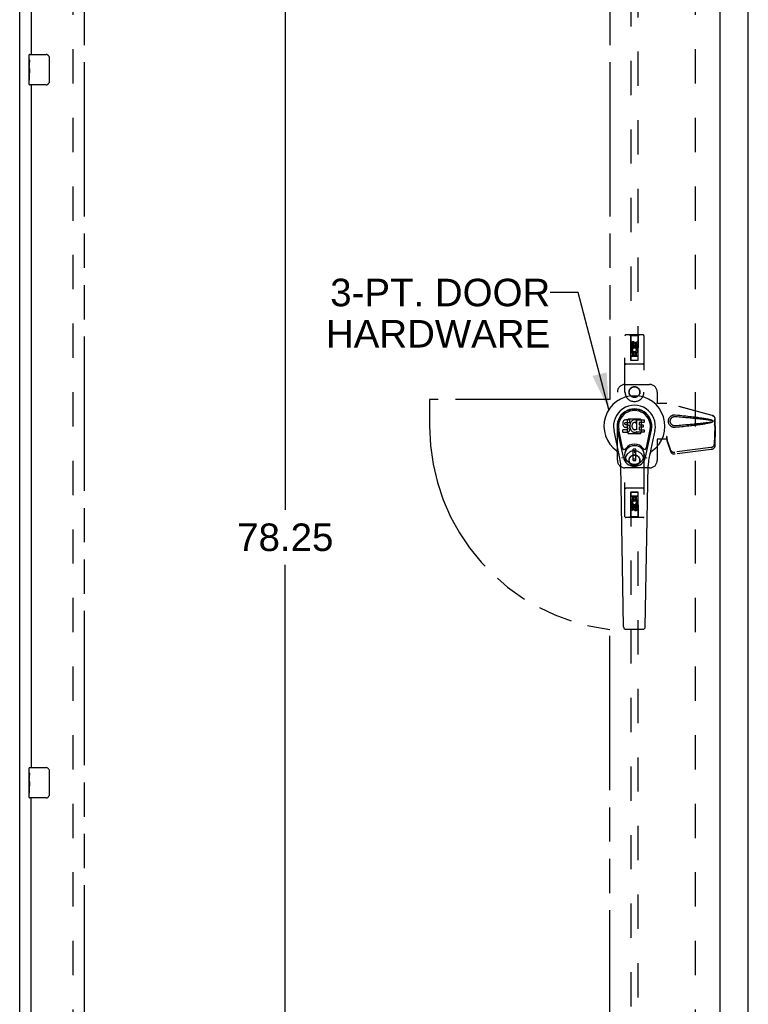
# Model space of a CAD drawing. Header units: inches. Extents: x 0 to 206, y 0 to 133.
# Tile 3 of 11: x 69 to 93, y 32 to 65. Entities that reach past the tile are written whole.
import ezdxf

# ---------------------------------------------------------------- set-up
doc = ezdxf.new("R2010")
doc.units = ezdxf.units.IN
doc.header["$LTSCALE"] = 11.303287
doc.header["$MEASUREMENT"] = 0
doc.linetypes.add('HIDDEN', pattern=[0.2, 0.1, -0.1])
doc.linetypes.add('PHANTOM', pattern=[0.8, 0.45, -0.05, 0.1, -0.05, 0.1, -0.05])
doc.layers.get('0').update_dxf_attribs({"linetype": 'CONTINUOUS'})
for name, color, linetype in [('02___PRT_ALL_AXES', 7, 'CONTINUOUS'), ('AVAILABLE_DOOR_SPACE', 7, 'CONTINUOUS'), ('DEFAULT_2', 8, 'HIDDEN'), ('DIMENSIONS', 7, 'CONTINUOUS')]:
    doc.layers.add(name, color=color, linetype=linetype)
doc.styles.get("Standard").update_dxf_attribs({"font": 'arial.ttf'})
doc.dimstyles.new('DIMSTYLE_1', dxfattribs={"dimtxt": 0.906681, "dimasz": 1.208908, "dimexe": 0.09, "dimexo": 0.07, "dimgap": 0.0375, "dimtad": 0, "dimtih": 1, "dimtoh": 1, "dimzin": 4, "dimdsep": 46, "dimtxsty": 'Standard', "dimblk": '_FILLED', "dimblk1": '_FILLED', "dimblk2": '_FILLED', "dimcen": 0.09, "dimazin": 1, "dimtfac": 1, "dimtdec": 3, "dimtofl": 0, "dimtmove": 0, "dimatfit": 3, "dimldrblk": '_FILLED', "dimfxl": 1, "dimtolj": 1, "dimtzin": 4, "dimarcsym": 0})
doc.dimstyles.get("Standard").update_dxf_attribs({"dimtxt": 1.027572, "dimasz": 1.208908, "dimexe": 0.09, "dimexo": 0.07, "dimgap": 0.09, "dimtad": 0, "dimtih": 1, "dimtoh": 1, "dimdec": 3, "dimzin": 4, "dimdsep": 46, "dimtxsty": 'Standard', "dimblk": '_FILLED', "dimblk1": '_FILLED', "dimblk2": '_FILLED', "dimcen": 0.09, "dimadec": 3, "dimazin": 1, "dimtp": 0.001, "dimtm": 0.001, "dimtfac": 1, "dimtdec": 3, "dimtofl": 0, "dimtmove": 0, "dimatfit": 3, "dimldrblk": '_FILLED', "dimfxl": 1, "dimtolj": 1, "dimtzin": 4, "dimarcsym": 0})

# ---------------------------------------------------------------- blocks, each defined once
blk = doc.blocks.new('_FILLED')
at = {"color": 0, "linetype": 'ByBlock'}
blk.add_solid([(0, 0), (-1, 0.2), (-1, -0.2)], dxfattribs=at)
blk = doc.blocks.new('*D15')
at = {"layer": 'DIMENSIONS', "color": 2, "linetype": 'Continuous'}
for p, q in [((79.424, 90.629), (76.197, 90.629)), ((77.285, 90.629), (77.285, 48.75)), ((77.285, 12.379), (77.285, 46.937)), ((79.424, 12.379), (76.197, 12.379))]:
    blk.add_line(p, q, dxfattribs=at)
at = {"layer": 'DIMENSIONS', "color": 2, "linetype": 'Continuous', "xscale": 1.2089077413, "yscale": 1.2089077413, "zscale": 1.2089077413}
for p, rotation in [((77.285, 90.629), 90), ((77.285, 12.379), 270)]:
    blk.add_blockref('_FILLED', p, dxfattribs=dict(at, rotation=rotation))
at = {"layer": 'DIMENSIONS', "color": 2, "linetype": 'Continuous', "insert": (77.285, 48.297), "char_height": 0.9067, "width": 3.16833, "attachment_point": 2, "line_spacing_factor": 0.9}
blk.add_mtext('78.25', dxfattribs=at)

msp = doc.modelspace()

# ---------------------------------------------------------------- linework, layer by layer
at = {"color": 3, "linetype": 'Continuous'}
for p, q in [((68.537, 4.608), (68.537, 94.4)), ((92.537, 4.608), (92.537, 94.4)), ((91.599, 91.65), (91.599, 11.358)), ((68.912, 86.254), (68.912, 63.754)), ((68.912, 62.754), (68.912, 40.254)), ((68.912, 16.754), (68.912, 39.254))]:
    msp.add_line(p, q, dxfattribs=at)
at = {"color": 7, "linetype": 'Continuous'}
for p, q in [((68.852, 63.593), (68.852, 63.739)), ((68.867, 63.754), (69.407, 63.754)), ((69.507, 63.654), (69.507, 62.854)), ((68.852, 63.335), (68.852, 63.369)), ((68.852, 63.138), (68.852, 63.17)), ((68.852, 62.769), (68.852, 62.908)), ((69.407, 62.754), (68.867, 62.754)), ((88.402, 51.618), (88.401, 51.594)), ((88.407, 51.641), (88.402, 51.618)), ((88.417, 51.664), (88.407, 51.641)), ((88.43, 51.684), (88.417, 51.664)), ((88.439, 51.692), (88.43, 51.684)), ((88.449, 51.698), (88.439, 51.692)), ((88.47, 51.708), (88.449, 51.698)), ((88.494, 51.715), (88.47, 51.708)), ((88.472, 51.598), (88.474, 51.613)), ((88.472, 51.583), (88.472, 51.598)), ((88.474, 51.613), (88.477, 51.619)), ((88.477, 51.619), (88.483, 51.624)), ((88.483, 51.624), (88.498, 51.629)), ((88.633, 51.715), (88.494, 51.715)), ((88.498, 51.629), (88.512, 51.63)), ((88.512, 51.63), (88.625, 51.63)), ((88.625, 51.63), (88.631, 51.63)), ((88.631, 51.63), (88.633, 51.636)), ((88.635, 51.672), (88.633, 51.715)), ((88.633, 51.636), (88.634, 51.649)), ((88.634, 51.649), (88.635, 51.672)), ((88.656, 51.615), (88.648, 51.594)), ((88.667, 51.635), (88.656, 51.615)), ((88.68, 51.653), (88.667, 51.635)), ((88.694, 51.67), (88.68, 51.653)), ((88.711, 51.685), (88.694, 51.67)), ((88.729, 51.698), (88.711, 51.685)), ((88.73, 51.597), (88.716, 51.574)), ((88.749, 51.707), (88.729, 51.698)), ((88.738, 51.607), (88.73, 51.597)), ((88.749, 51.615), (88.738, 51.607)), ((88.771, 51.712), (88.749, 51.707)), ((88.774, 51.625), (88.749, 51.615)), ((88.793, 51.714), (88.771, 51.712)), ((88.787, 51.629), (88.774, 51.625)), ((88.8, 51.628), (88.787, 51.629)), ((88.816, 51.713), (88.793, 51.714)), ((88.813, 51.625), (88.8, 51.628)), ((88.825, 51.62), (88.813, 51.625)), ((88.827, 51.712), (88.816, 51.713)), ((88.838, 51.708), (88.827, 51.712)), ((88.858, 51.691), (88.831, 51.623)), ((88.856, 51.696), (88.838, 51.708)), ((88.866, 51.713), (89.103, 51.713)), ((88.866, 51.388), (88.866, 51.713)), ((88.937, 51.625), (88.937, 51.558)), ((89.103, 51.63), (88.941, 51.63)), ((89.108, 51.709), (89.108, 51.634)), ((88.31, 50.434), (88.113, 51.36)), ((88.421, 50.481), (88.228, 51.385)), ((88.277, 51.158), (88.232, 51.386)), ((88.344, 51.012), (88.27, 51.393)), ((88.401, 51.594), (88.401, 51.57)), ((88.401, 51.57), (88.405, 51.547)), ((88.403, 51.309), (88.403, 51.383)), ((88.405, 51.547), (88.414, 51.525)), ((88.467, 51.388), (88.408, 51.388)), ((88.408, 51.304), (88.552, 51.304)), ((88.414, 51.525), (88.426, 51.505)), ((88.426, 51.505), (88.443, 51.487)), ((88.443, 51.487), (88.463, 51.474)), ((88.463, 51.474), (88.474, 51.47)), ((88.528, 51.389), (88.467, 51.388)), ((88.472, 51.575), (88.472, 51.583)), ((88.475, 51.568), (88.472, 51.575)), ((88.474, 51.47), (88.485, 51.468)), ((88.479, 51.562), (88.475, 51.568)), ((88.485, 51.557), (88.479, 51.562)), ((88.5, 51.553), (88.485, 51.557)), ((88.485, 51.468), (88.533, 51.467)), ((88.524, 51.554), (88.5, 51.553)), ((88.548, 51.553), (88.524, 51.554)), ((88.543, 51.39), (88.528, 51.389)), ((88.533, 51.467), (88.541, 51.467)), ((88.541, 51.467), (88.547, 51.464)), ((88.549, 51.393), (88.543, 51.39)), ((88.547, 51.464), (88.554, 51.46)), ((88.571, 51.548), (88.548, 51.553)), ((88.555, 51.399), (88.549, 51.393)), ((88.552, 51.304), (88.564, 51.305)), ((88.554, 51.46), (88.558, 51.454)), ((88.564, 51.411), (88.555, 51.399)), ((88.558, 51.454), (88.565, 51.44)), ((88.567, 51.418), (88.564, 51.411)), ((88.564, 51.305), (88.575, 51.309)), ((88.565, 51.44), (88.567, 51.425)), ((88.567, 51.425), (88.567, 51.418)), ((88.582, 51.543), (88.571, 51.548)), ((88.575, 51.309), (88.595, 51.323)), ((88.592, 51.536), (88.582, 51.543)), ((88.609, 51.519), (88.592, 51.536)), ((88.595, 51.323), (88.612, 51.34)), ((88.622, 51.499), (88.609, 51.519)), ((88.612, 51.34), (88.619, 51.35)), ((88.619, 51.35), (88.624, 51.361)), ((88.632, 51.477), (88.622, 51.499)), ((88.624, 51.361), (88.633, 51.383)), ((88.638, 51.454), (88.632, 51.477)), ((88.637, 51.551), (88.633, 51.507)), ((88.633, 51.507), (88.634, 51.485)), ((88.633, 51.383), (88.639, 51.406)), ((88.634, 51.485), (88.637, 51.462)), ((88.641, 51.573), (88.637, 51.551)), ((88.637, 51.462), (88.641, 51.441)), ((88.64, 51.43), (88.638, 51.454)), ((88.639, 51.406), (88.64, 51.43)), ((88.648, 51.594), (88.641, 51.573)), ((88.641, 51.441), (88.648, 51.42)), ((88.648, 51.42), (88.67, 51.38)), ((88.67, 51.38), (88.682, 51.362)), ((88.682, 51.362), (88.697, 51.345)), ((88.697, 51.345), (88.713, 51.33)), ((88.703, 51.522), (88.702, 51.495)), ((88.702, 51.495), (88.703, 51.482)), ((88.706, 51.549), (88.703, 51.522)), ((88.703, 51.482), (88.707, 51.469)), ((88.71, 51.562), (88.706, 51.549)), ((88.707, 51.469), (88.717, 51.445)), ((88.716, 51.574), (88.71, 51.562)), ((88.713, 51.33), (88.731, 51.316)), ((88.717, 51.445), (88.73, 51.422)), ((88.73, 51.422), (88.739, 51.411)), ((88.731, 51.316), (88.741, 51.311)), ((88.739, 51.411), (88.749, 51.403)), ((88.741, 51.311), (88.751, 51.308)), ((88.749, 51.403), (88.76, 51.395)), ((88.751, 51.308), (88.773, 51.302)), ((88.76, 51.395), (88.772, 51.39)), ((88.772, 51.39), (88.786, 51.388)), ((88.773, 51.302), (88.795, 51.3)), ((88.786, 51.388), (88.799, 51.388)), ((88.795, 51.3), (88.817, 51.303)), ((88.799, 51.388), (88.812, 51.39)), ((88.812, 51.39), (88.825, 51.394)), ((88.817, 51.303), (88.839, 51.309)), ((88.825, 51.394), (88.837, 51.399)), ((88.837, 51.399), (88.848, 51.406)), ((88.839, 51.309), (88.858, 51.321)), ((88.855, 51.405), (88.866, 51.388)), ((88.868, 51.321), (88.858, 51.321)), ((88.858, 51.321), (88.858, 51.321)), ((88.868, 51.308), (88.868, 51.321)), ((89.104, 51.304), (88.873, 51.304)), ((88.938, 51.467), (88.938, 51.389)), ((88.941, 51.553), (89.072, 51.553)), ((89.072, 51.471), (88.942, 51.471)), ((88.942, 51.385), (89.104, 51.385)), ((89.077, 51.549), (89.077, 51.476)), ((89.108, 51.38), (89.108, 51.308)), ((89.152, 50.481), (89.345, 51.385)), ((89.229, 51.012), (89.304, 51.393)), ((89.461, 51.36), (89.263, 50.434)), ((89.297, 51.158), (89.341, 51.386)), ((88.392, 50.787), (88.344, 51.012)), ((89.181, 50.787), (89.229, 51.012)), ((88.832, 50.746), (88.741, 50.746)), ((88.741, 50.372), (88.741, 50.746)), ((88.741, 50.707), (88.832, 50.707)), ((88.793, 50.707), (88.793, 50.628)), ((88.832, 50.628), (88.793, 50.628)), ((88.832, 50.372), (88.832, 50.746)), ((88.832, 50.412), (88.741, 50.412)), ((88.741, 50.372), (88.832, 50.372)), ((88.429, 44.888), (88.336, 50.209)), ((89.145, 44.888), (89.237, 50.209)), ((88.507, 44.811), (89.066, 44.811)), ((68.867, 40.254), (69.407, 40.254)), ((68.852, 40.093), (68.852, 40.239)), ((69.507, 40.154), (69.507, 39.354)), ((68.852, 39.835), (68.852, 39.869)), ((68.852, 39.638), (68.852, 39.67)), ((68.852, 39.269), (68.852, 39.408)), ((69.407, 39.254), (68.867, 39.254))]:
    msp.add_line(p, q, dxfattribs=at)
for points in [[(69.5, 63.69), (69.502, 63.684), (69.504, 63.678), (69.505, 63.672), (69.506, 63.666), (69.506, 63.66), (69.507, 63.654)], [(69.507, 62.854), (69.506, 62.847), (69.506, 62.841), (69.505, 62.835), (69.504, 62.829), (69.502, 62.823), (69.5, 62.818)], [(88.388, 50.451), (88.387, 50.456), (88.385, 50.462), (88.384, 50.467), (88.382, 50.473)], [(89.191, 50.473), (89.19, 50.467), (89.188, 50.462), (89.187, 50.456), (89.185, 50.451)], [(69.5, 40.19), (69.502, 40.184), (69.504, 40.178), (69.505, 40.172), (69.506, 40.166), (69.506, 40.16), (69.507, 40.154)], [(69.507, 39.354), (69.506, 39.347), (69.506, 39.341), (69.505, 39.335), (69.504, 39.329), (69.502, 39.323), (69.5, 39.318)]]:
    msp.add_lwpolyline(points, dxfattribs=at)
for radius in [0.317, 0.313]:
    msp.add_circle((88.787, 50.559), radius, dxfattribs=at)
for centre, radius, start, end in [((68.867, 63.739), 0.015, 90, 180), ((69.407, 63.654), 0.1, 21.1999, 90), ((68.867, 62.769), 0.015, 180, 270), ((69.407, 62.854), 0.1, 270, 338.8001), ((88.787, 51.504), 1.004, 305.5066, 234.4934), ((88.787, 51.504), 0.689, 347.9703, 192.0297), ((88.787, 51.504), 0.571, 347.9703, 192.0297), ((88.787, 51.494), 0.527, 348.9402, 191.0594), ((88.827, 51.624), 0.00448, 246.1578, 339.0016), ((88.853, 51.693), 0.00448, 339.0016, 51.8729), ((88.941, 51.625), 0.00448, 90, 180), ((89.103, 51.709), 0.00448, 0, 90), ((89.103, 51.634), 0.00448, 270, 360), ((88.408, 51.383), 0.00448, 90, 180.0119), ((88.408, 51.309), 0.00483, 180, 270), ((88.851, 51.403), 0.00448, 34.0893, 127.3444), ((88.873, 51.308), 0.00448, 180, 270), ((88.941, 51.558), 0.00448, 180, 270), ((88.942, 51.467), 0.00448, 90, 180), ((88.942, 51.389), 0.00448, 180, 270), ((89.072, 51.549), 0.00448, 0, 90), ((89.072, 51.476), 0.00448, 270, 360), ((89.104, 51.38), 0.00448, 0, 90), ((89.104, 51.308), 0.00448, 270, 360), ((88.089, 50.526), 0.197, 12.0297, 54.4934), ((88.45, 50.799), 0.0591, 192.0297, 324.5763), ((88.787, 50.559), 0.354, 35.4237, 144.5763), ((89.124, 50.799), 0.0591, 215.4237, 347.9703), ((89.484, 50.526), 0.197, 125.5066, 167.9703), ((87.155, 50.188), 1.181, 1, 12.0297), ((88.787, 50.559), 0.374, 192.0297, 347.9703), ((90.418, 50.188), 1.181, 167.9703, 179), ((88.507, 44.89), 0.0787, 181, 270), ((89.066, 44.89), 0.0787, 270, 359), ((68.867, 40.239), 0.015, 90, 180), ((69.407, 40.154), 0.1, 21.1999, 90), ((68.867, 39.269), 0.015, 180, 270), ((69.407, 39.354), 0.1, 270, 338.8001)]:
    msp.add_arc(centre, radius, start, end, dxfattribs=at)
msp.add_ellipse((88.787, 51.494), major_axis=(0, 0.565), ratio=0.999848, start_param=-1.76365, end_param=1.76365, dxfattribs=at)
at = {"layer": '02___PRT_ALL_AXES', "color": 7, "linetype": 'Continuous'}
for p, q in [((68.852, 63.593), (68.852, 63.739)), ((68.852, 63.335), (68.852, 63.592)), ((68.857, 63.537), (68.852, 63.537)), ((68.852, 63.369), (68.859, 63.369)), ((68.852, 62.769), (68.852, 63.333)), ((68.853, 63.306), (68.852, 63.306)), ((68.853, 63.308), (68.855, 63.286)), ((68.859, 63.369), (68.859, 63.505)), ((68.852, 63.174), (68.858, 63.174)), ((68.852, 63.138), (68.859, 63.138)), ((68.852, 63.075), (68.859, 63.075)), ((68.859, 62.908), (68.859, 63.138)), ((68.852, 62.908), (68.859, 62.908)), ((68.852, 40.093), (68.852, 40.239)), ((68.852, 39.835), (68.852, 40.092)), ((68.857, 40.037), (68.852, 40.037)), ((68.859, 39.869), (68.859, 40.005)), ((68.852, 39.869), (68.859, 39.869)), ((68.852, 39.269), (68.852, 39.833)), ((68.853, 39.806), (68.852, 39.806)), ((68.852, 39.674), (68.858, 39.674)), ((68.852, 39.638), (68.859, 39.638)), ((68.853, 39.808), (68.855, 39.786)), ((68.859, 39.408), (68.859, 39.638)), ((68.852, 39.575), (68.859, 39.575)), ((68.852, 39.408), (68.859, 39.408))]:
    msp.add_line(p, q, dxfattribs=at)
at = {"layer": '02___PRT_ALL_AXES', "color": 8, "linetype": 'HIDDEN'}
for p, q in [((88.68, 54.126), (88.68, 54.219)), ((88.722, 54.219), (88.722, 54.126)), ((88.766, 54.19), (88.766, 54.219)), ((88.807, 54.233), (88.807, 54.186)), ((88.851, 54.283), (88.893, 54.283)), ((88.851, 54.19), (88.851, 54.283)), ((88.893, 54.283), (88.893, 54.19)), ((88.722, 54.126), (88.68, 54.126)), ((88.68, 53.97), (88.858, 53.97)), ((88.68, 53.814), (88.68, 53.97)), ((88.728, 53.995), (88.689, 53.978)), ((88.765, 53.928), (88.722, 53.928)), ((88.722, 53.928), (88.722, 53.814)), ((88.765, 53.835), (88.765, 53.928)), ((88.851, 53.928), (88.807, 53.928)), ((88.807, 53.928), (88.807, 53.835)), ((88.858, 53.97), (88.839, 53.983)), ((88.851, 53.814), (88.851, 53.928)), ((88.883, 53.974), (88.881, 53.97)), ((88.881, 53.97), (88.893, 53.97)), ((88.893, 53.97), (88.893, 53.814)), ((88.722, 53.814), (88.68, 53.814)), ((88.807, 53.835), (88.765, 53.835)), ((88.893, 53.814), (88.851, 53.814)), ((88.68, 49.193), (88.723, 49.193)), ((88.68, 49.037), (88.68, 49.193)), ((88.692, 49.037), (88.68, 49.037)), ((88.691, 49.034), (88.692, 49.037)), ((88.893, 49.037), (88.716, 49.037)), ((88.716, 49.037), (88.734, 49.024)), ((88.723, 49.193), (88.723, 49.08)), ((88.723, 49.08), (88.766, 49.08)), ((88.766, 49.172), (88.808, 49.172)), ((88.766, 49.08), (88.766, 49.172)), ((88.808, 49.172), (88.808, 49.08)), ((88.808, 49.08), (88.851, 49.08)), ((88.845, 49.013), (88.884, 49.03)), ((88.851, 49.193), (88.893, 49.193)), ((88.851, 49.08), (88.851, 49.193)), ((88.893, 49.193), (88.893, 49.037)), ((88.68, 48.725), (88.68, 48.817)), ((88.723, 48.725), (88.68, 48.725)), ((88.723, 48.817), (88.723, 48.725)), ((88.766, 48.775), (88.766, 48.821)), ((88.807, 48.817), (88.807, 48.789)), ((88.851, 48.881), (88.893, 48.881)), ((88.851, 48.789), (88.851, 48.881)), ((88.893, 48.881), (88.893, 48.789))]:
    msp.add_line(p, q, dxfattribs=at)
at = {"layer": '02___PRT_ALL_AXES', "color": 7, "linetype": 'Continuous'}
for points in [[(68.852, 63.593), (68.852, 63.589), (68.852, 63.585), (68.853, 63.579), (68.854, 63.566)], [(68.852, 63.335), (68.852, 63.327), (68.852, 63.318), (68.853, 63.308)], [(68.854, 63.566), (68.855, 63.558), (68.856, 63.55), (68.857, 63.542)], [(68.855, 63.286), (68.856, 63.274), (68.857, 63.262), (68.858, 63.25), (68.858, 63.237), (68.858, 63.225), (68.859, 63.212), (68.858, 63.199), (68.858, 63.186), (68.858, 63.174), (68.857, 63.161), (68.856, 63.149)], [(68.857, 63.542), (68.858, 63.533), (68.858, 63.524), (68.858, 63.515), (68.859, 63.505)], [(68.852, 40.093), (68.852, 40.089), (68.852, 40.085), (68.853, 40.079), (68.854, 40.066)], [(68.854, 40.066), (68.855, 40.058), (68.856, 40.05), (68.857, 40.042)], [(68.857, 40.042), (68.858, 40.033), (68.858, 40.024), (68.858, 40.015), (68.859, 40.005)], [(68.852, 39.835), (68.852, 39.827), (68.852, 39.818), (68.853, 39.808)], [(68.855, 39.786), (68.856, 39.774), (68.857, 39.762), (68.858, 39.75), (68.858, 39.737), (68.858, 39.725), (68.859, 39.712), (68.858, 39.699), (68.858, 39.686), (68.858, 39.674), (68.857, 39.661), (68.856, 39.649)]]:
    msp.add_lwpolyline(points, dxfattribs=at)
at = {"layer": '02___PRT_ALL_AXES', "color": 8, "linetype": 'HIDDEN'}
for centre, radius in [((88.787, 54.176), 0.085), ((88.787, 52.629), 0.172), ((88.787, 50.379), 0.172), ((88.787, 48.831), 0.085)]:
    msp.add_circle(centre, radius, dxfattribs=at)
for centre, radius, start, end in [((88.744, 54.219), 0.0644, 12.2995, 180.0775), ((88.744, 54.219), 0.0219, 359.9011, 180), ((88.787, 54.02), 0.107, 334.2636, 203.4027), ((88.787, 54.02), 0.0639, 324.8895, 203.4026), ((88.83, 54.19), 0.0635, 180, 360), ((88.829, 54.19), 0.0219, 190.307, 360), ((88.787, 48.987), 0.107, 154.2636, 23.4027), ((88.787, 48.987), 0.0639, 144.8895, 23.4026), ((88.744, 48.817), 0.0635, 0, 180), ((88.744, 48.817), 0.0219, 10.307, 180), ((88.829, 48.788), 0.0644, 192.2995, 0.0775), ((88.829, 48.789), 0.0219, 179.9011, 360)]:
    msp.add_arc(centre, radius, start, end, dxfattribs=at)
at = {"layer": '02___PRT_ALL_AXES', "color": 7, "linetype": 'Continuous'}
for centre in [(69.115, 63.17), (69.115, 39.67)]:
    msp.add_ellipse(centre, major_axis=(0.263, 0), ratio=0.432808, start_param=-3.141593, end_param=-2.961605, dxfattribs=at)
at = {"layer": 'AVAILABLE_DOOR_SPACE', "color": 4, "linetype": 'PHANTOM'}
for p, q in [((70.662, 90.629), (70.662, 12.379)), ((87.974, 90.629), (87.974, 52.379)), ((82.037, 52.379), (82.037, 51.504)), ((87.974, 52.379), (82.037, 52.379)), ((87.974, 12.379), (87.974, 44.803))]:
    msp.add_line(p, q, dxfattribs=at)
msp.add_arc((88.787, 51.504), 6.75, 180, 263.0865, dxfattribs=at)
at = {"layer": 'DEFAULT_2', "color": 8, "linetype": 'HIDDEN'}
for p, q in [((70.287, 91.056), (70.287, 11.952)), ((90.787, 91.056), (90.787, 11.952)), ((88.662, 90.676), (88.662, 53.675)), ((88.912, 53.675), (88.912, 90.676)), ((88.474, 52.629), (88.474, 54.486)), ((89.069, 54.516), (88.504, 54.516)), ((88.657, 54.486), (88.627, 54.516)), ((88.917, 54.486), (88.657, 54.486)), ((88.657, 54.486), (88.66, 53.676)), ((88.787, 54.248), (88.724, 54.212)), ((88.724, 54.212), (88.734, 54.206)), ((88.724, 54.212), (88.724, 54.14)), ((88.787, 54.237), (88.734, 54.206)), ((88.734, 54.206), (88.734, 54.146)), ((88.787, 54.248), (88.787, 54.237)), ((88.849, 54.212), (88.787, 54.248)), ((88.839, 54.206), (88.787, 54.237)), ((88.849, 54.212), (88.839, 54.206)), ((88.839, 54.146), (88.839, 54.206)), ((88.849, 54.14), (88.849, 54.212)), ((88.913, 53.676), (88.917, 54.486)), ((88.917, 54.486), (88.947, 54.516)), ((89.099, 54.486), (89.099, 52.629)), ((88.914, 53.926), (88.659, 53.926)), ((88.724, 54.14), (88.734, 54.146)), ((88.724, 54.14), (88.787, 54.104)), ((88.734, 54.146), (88.787, 54.115)), ((88.787, 54.115), (88.839, 54.146)), ((88.787, 54.104), (88.849, 54.14)), ((88.787, 54.104), (88.787, 54.115)), ((88.849, 54.14), (88.839, 54.146)), ((89.069, 53.551), (88.504, 53.551)), ((88.66, 53.676), (88.913, 53.676)), ((88.662, 53.678), (88.912, 53.678)), ((88.662, 53.675), (88.912, 53.675)), ((88.872, 53.801), (88.702, 53.801)), ((88.224, 50.379), (88.224, 52.629)), ((88.474, 52.879), (89.287, 52.879)), ((89.537, 52.629), (89.537, 52.276)), ((89.534, 52.259), (89.537, 52.276)), ((89.534, 52.259), (89.855, 52.259)), ((89.541, 52.259), (89.537, 52.276)), ((91.344, 51.856), (89.847, 52.259)), ((91.352, 51.856), (89.855, 52.259)), ((88.585, 51.74), (88.55, 51.705)), ((88.55, 51.705), (88.55, 51.303)), ((88.988, 51.74), (88.585, 51.74)), ((89.023, 51.705), (88.988, 51.74)), ((89.023, 51.303), (89.023, 51.705)), ((91.437, 51.506), (91.437, 51.736)), ((91.444, 51.506), (91.444, 51.736)), ((88.55, 51.303), (88.585, 51.267)), ((88.988, 51.267), (89.023, 51.303)), ((91.415, 51.587), (91.437, 51.506)), ((91.436, 51.517), (91.417, 50.902)), ((91.423, 51.587), (91.444, 51.506)), ((91.45, 51.446), (91.43, 50.831)), ((91.436, 51.517), (91.45, 51.446)), ((91.444, 51.506), (91.437, 51.506)), ((91.438, 51.533), (91.447, 51.477)), ((91.447, 51.477), (91.448, 51.466)), ((91.448, 51.466), (91.449, 51.456)), ((91.449, 51.456), (91.45, 51.446)), ((88.585, 51.267), (88.988, 51.267)), ((89.855, 51.079), (89.534, 51.079)), ((89.534, 51.079), (89.537, 51.062)), ((89.541, 51.079), (89.537, 51.062)), ((89.537, 51.062), (89.537, 50.379)), ((89.855, 51.166), (89.847, 51.166)), ((89.847, 51.166), (89.847, 51.079)), ((89.985, 50.708), (89.853, 51.092)), ((89.867, 51.021), (89.853, 51.092)), ((89.855, 51.166), (89.855, 51.079)), ((89.862, 51.051), (89.867, 51.021)), ((89.999, 50.637), (89.867, 51.021)), ((91.299, 50.803), (90.112, 50.651)), ((91.313, 50.732), (90.125, 50.58)), ((88.474, 48.521), (88.474, 50.379)), ((89.099, 50.379), (89.099, 48.521)), ((89.287, 50.129), (88.474, 50.129)), ((89.069, 49.456), (88.504, 49.456)), ((88.66, 49.331), (88.657, 48.521)), ((88.66, 49.331), (88.913, 49.331)), ((88.912, 49.333), (88.662, 49.333)), ((88.662, 49.333), (88.662, 12.331)), ((88.912, 49.33), (88.662, 49.33)), ((88.912, 12.331), (88.912, 49.333)), ((88.917, 48.521), (88.913, 49.331)), ((88.659, 49.081), (88.914, 49.081)), ((88.702, 49.206), (88.872, 49.206)), ((88.787, 48.904), (88.724, 48.868)), ((88.724, 48.868), (88.734, 48.862)), ((88.724, 48.868), (88.724, 48.795)), ((88.724, 48.795), (88.734, 48.801)), ((88.724, 48.795), (88.787, 48.759)), ((88.787, 48.892), (88.734, 48.862)), ((88.734, 48.862), (88.734, 48.801)), ((88.734, 48.801), (88.787, 48.771)), ((88.849, 48.868), (88.787, 48.904)), ((88.787, 48.904), (88.787, 48.892)), ((88.839, 48.862), (88.787, 48.892)), ((88.787, 48.771), (88.839, 48.801)), ((88.787, 48.759), (88.849, 48.795)), ((88.787, 48.759), (88.787, 48.771)), ((88.849, 48.868), (88.839, 48.862)), ((88.839, 48.801), (88.839, 48.862)), ((88.849, 48.795), (88.839, 48.801)), ((88.849, 48.795), (88.849, 48.868)), ((89.069, 48.491), (88.504, 48.491)), ((88.657, 48.521), (88.627, 48.491)), ((88.917, 48.521), (88.657, 48.521)), ((88.917, 48.521), (88.947, 48.491))]:
    msp.add_line(p, q, dxfattribs=at)
for points in [[(90.131, 51.461), (90.118, 51.46), (90.105, 51.46), (90.092, 51.461), (90.079, 51.462), (90.066, 51.465), (90.054, 51.468), (90.041, 51.472), (90.03, 51.476), (90.018, 51.482), (90.006, 51.488), (89.995, 51.495), (89.984, 51.504), (89.972, 51.513), (89.961, 51.524), (89.95, 51.537), (89.94, 51.551), (89.93, 51.566), (89.922, 51.583), (89.916, 51.599), (89.911, 51.616), (89.907, 51.633), (89.905, 51.651), (89.904, 51.668), (89.905, 51.685), (89.907, 51.702), (89.91, 51.72), (89.915, 51.737), (89.922, 51.753), (89.929, 51.769), (89.939, 51.785), (89.949, 51.799), (89.96, 51.812), (89.971, 51.823), (89.982, 51.833), (89.994, 51.841), (90.005, 51.849), (90.017, 51.855), (90.029, 51.861), (90.041, 51.866), (90.053, 51.87), (90.066, 51.873), (90.079, 51.875), (90.092, 51.877)], [(90.131, 51.514), (90.121, 51.514), (90.112, 51.514), (90.102, 51.515), (90.093, 51.516), (90.084, 51.518), (90.075, 51.52), (90.066, 51.523), (90.057, 51.527), (90.049, 51.531), (90.041, 51.535), (90.032, 51.541), (90.024, 51.547), (90.016, 51.554), (90.008, 51.562), (90, 51.571), (89.993, 51.581), (89.986, 51.592), (89.98, 51.603), (89.976, 51.614), (89.972, 51.625), (89.969, 51.636), (89.968, 51.647), (89.967, 51.658), (89.966, 51.668), (89.966, 51.678), (89.967, 51.689), (89.969, 51.699), (89.972, 51.71), (89.975, 51.721), (89.98, 51.733), (89.985, 51.744), (89.992, 51.755), (89.999, 51.765), (90.007, 51.775), (90.015, 51.783), (90.023, 51.79), (90.031, 51.796), (90.04, 51.802), (90.048, 51.806), (90.057, 51.811), (90.065, 51.814), (90.074, 51.817), (90.083, 51.82), (90.093, 51.822), (90.102, 51.823), (90.112, 51.824), (90.121, 51.824), (90.131, 51.823)], [(90.092, 51.877), (90.105, 51.878), (90.118, 51.878), (90.131, 51.877)], [(90.131, 51.877), (90.206, 51.869), (90.279, 51.862), (90.348, 51.855), (90.415, 51.848), (90.479, 51.841), (90.541, 51.834), (90.6, 51.827), (90.657, 51.821), (90.711, 51.814), (90.763, 51.808), (90.813, 51.802), (90.86, 51.796), (90.906, 51.79), (90.95, 51.784), (90.992, 51.778), (91.032, 51.772), (91.071, 51.766), (91.108, 51.759), (91.143, 51.753), (91.177, 51.747), (91.209, 51.741), (91.24, 51.734), (91.27, 51.728), (91.298, 51.72), (91.324, 51.712), (91.349, 51.704)], [(90.131, 51.823), (90.194, 51.818), (90.255, 51.813), (90.314, 51.808), (90.371, 51.803), (90.426, 51.798), (90.479, 51.793), (90.529, 51.789), (90.578, 51.785), (90.625, 51.78), (90.67, 51.776), (90.713, 51.772), (90.755, 51.768), (90.794, 51.764), (90.832, 51.761), (90.868, 51.757), (90.902, 51.754), (90.935, 51.75), (90.966, 51.747), (90.996, 51.744), (91.025, 51.741), (91.054, 51.737), (91.081, 51.734), (91.108, 51.731), (91.135, 51.728), (91.162, 51.724), (91.189, 51.721), (91.216, 51.717), (91.243, 51.713), (91.269, 51.709), (91.296, 51.704), (91.323, 51.699), (91.349, 51.693)], [(91.349, 51.645), (91.323, 51.639), (91.296, 51.633), (91.269, 51.629), (91.243, 51.624), (91.216, 51.62), (91.189, 51.617), (91.162, 51.613), (91.136, 51.61), (91.109, 51.606), (91.082, 51.603), (91.054, 51.6), (91.026, 51.597), (90.997, 51.594), (90.967, 51.59), (90.936, 51.587), (90.903, 51.584), (90.869, 51.58), (90.833, 51.577), (90.795, 51.573), (90.755, 51.569), (90.714, 51.565), (90.671, 51.561), (90.626, 51.557), (90.579, 51.553), (90.53, 51.549), (90.479, 51.544), (90.426, 51.539), (90.372, 51.535), (90.315, 51.53), (90.255, 51.525), (90.194, 51.52), (90.131, 51.514)], [(91.349, 51.634), (91.326, 51.626), (91.302, 51.618), (91.277, 51.612), (91.25, 51.605), (91.222, 51.599), (91.193, 51.593), (91.163, 51.588), (91.131, 51.582), (91.098, 51.576), (91.064, 51.571), (91.028, 51.565), (90.99, 51.56), (90.951, 51.554), (90.91, 51.548), (90.868, 51.543), (90.824, 51.537), (90.778, 51.531), (90.73, 51.525), (90.68, 51.519), (90.628, 51.513), (90.574, 51.507), (90.518, 51.501), (90.46, 51.495), (90.399, 51.488), (90.336, 51.482), (90.27, 51.475), (90.202, 51.468), (90.131, 51.461)], [(91.344, 51.856), (91.357, 51.852), (91.37, 51.847), (91.381, 51.84), (91.392, 51.831), (91.402, 51.822), (91.411, 51.812), (91.419, 51.8), (91.425, 51.788), (91.43, 51.776), (91.434, 51.763), (91.436, 51.749), (91.437, 51.736)], [(91.349, 51.704), (91.355, 51.701), (91.36, 51.697), (91.365, 51.692), (91.368, 51.687), (91.371, 51.681), (91.373, 51.675), (91.373, 51.669), (91.373, 51.663), (91.371, 51.657), (91.368, 51.651), (91.365, 51.646), (91.36, 51.641), (91.355, 51.637), (91.349, 51.634)], [(91.349, 51.693), (91.354, 51.691), (91.358, 51.689), (91.362, 51.685), (91.365, 51.682), (91.368, 51.678), (91.369, 51.673), (91.369, 51.669), (91.369, 51.664), (91.367, 51.66), (91.365, 51.656), (91.362, 51.652), (91.358, 51.649), (91.354, 51.646), (91.349, 51.645)], [(91.444, 51.736), (91.444, 51.749), (91.441, 51.763), (91.438, 51.776), (91.433, 51.788), (91.426, 51.8), (91.419, 51.812), (91.41, 51.822), (91.4, 51.831), (91.389, 51.84), (91.377, 51.847), (91.365, 51.852), (91.352, 51.856)], [(91.415, 51.587), (91.42, 51.568), (91.426, 51.549), (91.431, 51.53), (91.436, 51.511), (91.442, 51.494), (91.447, 51.477)], [(91.423, 51.587), (91.425, 51.578), (91.428, 51.568), (91.431, 51.559), (91.433, 51.55), (91.436, 51.542), (91.438, 51.533)], [(91.438, 51.533), (91.438, 51.531), (91.438, 51.528), (91.437, 51.525), (91.437, 51.522), (91.436, 51.52), (91.436, 51.517)], [(89.847, 51.166), (89.849, 51.146), (89.852, 51.126), (89.855, 51.106), (89.857, 51.087), (89.862, 51.051)], [(89.854, 51.108), (89.854, 51.102), (89.854, 51.1), (89.853, 51.097), (89.853, 51.094), (89.853, 51.092)], [(89.855, 51.166), (89.854, 51.156), (89.854, 51.146)], [(89.854, 51.146), (89.854, 51.126), (89.854, 51.117), (89.854, 51.108)], [(89.861, 51.059), (89.86, 51.07), (89.858, 51.088), (89.856, 51.104), (89.855, 51.118), (89.854, 51.131), (89.854, 51.138)], [(89.985, 50.708), (89.989, 50.699), (89.995, 50.69), (90.002, 50.681), (90.011, 50.674), (90.021, 50.667), (90.032, 50.661), (90.043, 50.657), (90.056, 50.653), (90.07, 50.651), (90.083, 50.649), (90.098, 50.649), (90.112, 50.651)], [(90.125, 50.58), (90.111, 50.578), (90.097, 50.578), (90.083, 50.58), (90.07, 50.582), (90.057, 50.585), (90.045, 50.59), (90.034, 50.596), (90.024, 50.603), (90.016, 50.61), (90.009, 50.619), (90.003, 50.628), (89.999, 50.637)], [(91.299, 50.803), (91.315, 50.806), (91.33, 50.81), (91.344, 50.815), (91.358, 50.822), (91.37, 50.829), (91.382, 50.838), (91.392, 50.847), (91.4, 50.858), (91.407, 50.868), (91.412, 50.88), (91.416, 50.891), (91.417, 50.902)], [(91.43, 50.831), (91.429, 50.82), (91.426, 50.808), (91.421, 50.797), (91.414, 50.787), (91.405, 50.776), (91.395, 50.767), (91.384, 50.758), (91.371, 50.751), (91.358, 50.744), (91.343, 50.739), (91.328, 50.735), (91.313, 50.732)]]:
    msp.add_lwpolyline(points, dxfattribs=at)
for centre, radius in [((88.787, 54.176), 0.0845), ((88.787, 52.629), 0.18), ((88.787, 50.379), 0.18), ((88.787, 48.831), 0.0845)]:
    msp.add_circle(centre, radius, dxfattribs=at)
for centre, radius, start, end in [((88.504, 54.486), 0.03, 90, 180), ((89.069, 54.486), 0.03, 0, 90), ((88.504, 53.581), 0.03, 180, 270), ((88.702, 53.761), 0.04, 90, 180), ((88.702, 53.716), 0.04, 180, 270), ((88.872, 53.761), 0.04, 0, 90), ((88.872, 53.716), 0.04, 270, 360), ((89.069, 53.581), 0.03, 270, 360), ((88.474, 52.629), 0.25, 90, 180), ((88.787, 52.629), 0.312, 180, 360), ((89.287, 52.629), 0.25, 0, 90), ((88.787, 50.379), 0.312, 0, 180), ((88.474, 50.379), 0.25, 180, 270), ((89.287, 50.379), 0.25, 270, 360), ((88.504, 49.426), 0.03, 90, 180), ((88.702, 49.291), 0.04, 90, 180), ((88.872, 49.291), 0.04, 0, 90), ((89.069, 49.426), 0.03, 0, 90), ((88.702, 49.246), 0.04, 180, 270), ((88.872, 49.246), 0.04, 270, 360), ((88.504, 48.521), 0.03, 180, 270), ((89.069, 48.521), 0.03, 270, 360)]:
    msp.add_arc(centre, radius, start, end, dxfattribs=at)

# ---------------------------------------------------------------- texts
at = {"layer": 'DIMENSIONS', "color": 2, "linetype": 'Continuous', "insert": (86.012, 56.364), "char_height": 0.9067, "width": 7.37479, "attachment_point": 3, "line_spacing_factor": 0.9}
msp.add_mtext('3-PT. DOOR\\PHARDWARE', dxfattribs=at)

# ---------------------------------------------------------------- dimensions: what is measured, and where the dimension line sits
at = {"layer": 'DIMENSIONS', "color": 2, "linetype": 'Continuous'}
dim = msp.add_linear_dim(base=(77.285, 12.379), p1=(79.494, 90.629), p2=(79.494, 12.379), angle=270, dimstyle='DIMSTYLE_1', dxfattribs=at)
dim.commit()
dim.dimension.update_dxf_attribs({"geometry": '*D15', "text_midpoint": (77.289, 47.838), "dimtype": 160})

# ---------------------------------------------------------------- leaders
at = {"layer": 'DIMENSIONS', "color": 2, "linetype": 'Continuous', "annotation_type": 0, "has_hookline": 1, "hookline_direction": 1, "text_width": 7.219}
msp.add_leader([(87.945, 52.05), (86.93, 55.911), (86.012, 55.911)], dimstyle='Standard', override={"dimtad": 0}, dxfattribs=at)

doc.saveas('drawing.dxf')
